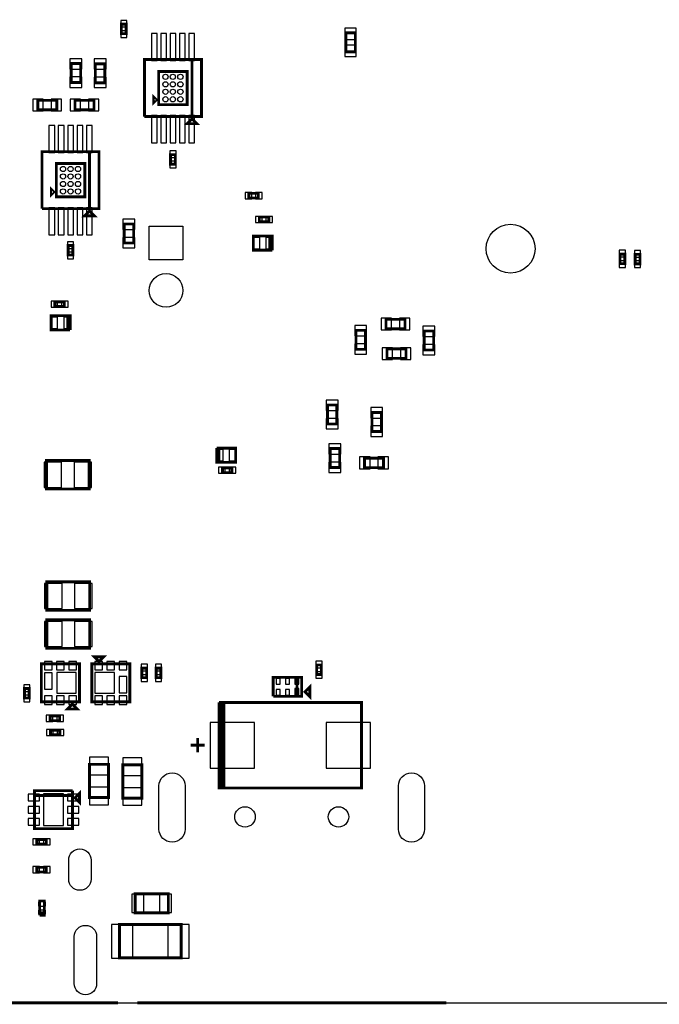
# Model space of a CAD drawing. Extents: x -394 to 5394, y -3 to 7808.
# Tile 2 of 10: x 1594 to 2941, y -3 to 2071. Entities that reach past the tile are written whole.
import ezdxf

# ---------------------------------------------------------------- set-up
doc = ezdxf.new("R2010")
doc.units = 0
for name, color, linetype in [('BG_OUTLINE', 95, 'CONTINUOUS'), ('PG_ASSEMBLY_BOTTOM', 52, 'CONTINUOUS'), ('PIN_BOTTOM', 1, 'CONTINUOUS')]:
    doc.layers.add(name, color=color, linetype=linetype)

msp = doc.modelspace()

# ---------------------------------------------------------------- linework, layer by layer
at = {"layer": 'BG_OUTLINE'}
msp.add_lwpolyline([(5000, 0), (5000, 7400), (0, 7400), (0, 0)], close=True, dxfattribs=at)
at = {"layer": 'BG_OUTLINE', "const_width": 6}
for points in [[(1300.97, 0), (1800.97, 0)], [(1842.02, 0), (2492.02, 0)]]:
    msp.add_lwpolyline(points, dxfattribs=at)
at = {"layer": 'PG_ASSEMBLY_BOTTOM', "const_width": 6}
for points in [[(1818.44, 2061.36), (1818.44, 2041.36), (1808.44, 2041.36), (1808.44, 2061.36), (1818.44, 2061.36)], [(2280.8, 2003.07), (2280.8, 2043.07), (2300.8, 2043.07), (2300.8, 2003.07), (2280.8, 2003.07)], [(1702.75, 1938.35), (1702.75, 1978.35), (1722.75, 1978.35), (1722.75, 1938.35), (1702.75, 1938.35)], [(1753.7, 1937.9), (1753.7, 1977.9), (1773.7, 1977.9), (1773.7, 1937.9), (1753.7, 1937.9)], [(1856.9, 1866.77), (1856.9, 1986.77), (1976.9, 1986.77), (1976.9, 1866.77), (1956.9, 1866.77), (1956.9, 1986.77)], [(1956.9, 1986.77), (1956.9, 1866.77), (1856.9, 1866.77)], [(1886.9, 1961.77), (1946.9, 1961.77), (1946.9, 1891.77), (1886.9, 1891.77), (1886.9, 1961.77)], [(1881.9, 1901.77), (1876.9, 1896.77), (1876.9, 1906.77), (1881.9, 1901.77)], [(1632.39, 1901), (1672.39, 1901), (1672.39, 1881), (1632.39, 1881), (1632.39, 1901)], [(1750.92, 1881), (1710.92, 1881), (1710.92, 1901), (1750.92, 1901), (1750.92, 1881)], [(1966.9, 1851.77), (1946.9, 1851.77), (1956.9, 1861.77), (1966.9, 1851.77)], [(1641.39, 1672.67), (1641.39, 1792.67), (1761.39, 1792.67), (1761.39, 1672.67), (1741.39, 1672.67), (1741.39, 1792.67)], [(1741.39, 1792.67), (1741.39, 1672.67), (1641.39, 1672.67)], [(1921.9, 1786.5), (1921.9, 1766.5), (1911.9, 1766.5), (1911.9, 1786.5), (1921.9, 1786.5)], [(1671.39, 1767.67), (1731.39, 1767.67), (1731.39, 1697.67), (1671.39, 1697.67), (1671.39, 1767.67)], [(1666.39, 1707.67), (1661.39, 1702.67), (1661.39, 1712.67), (1666.39, 1707.67)], [(2076.71, 1705.05), (2096.71, 1705.05), (2096.71, 1695.05), (2076.71, 1695.05), (2076.71, 1705.05)], [(1751.39, 1657.67), (1731.39, 1657.67), (1741.39, 1667.67), (1751.39, 1657.67)], [(1814.19, 1600.37), (1814.19, 1640.37), (1834.19, 1640.37), (1834.19, 1600.37), (1814.19, 1600.37)], [(2118.75, 1645.05), (2098.75, 1645.05), (2098.75, 1655.05), (2118.75, 1655.05), (2118.75, 1645.05)], [(2126, 1585.3), (2086, 1585.3), (2086, 1615.3), (2121, 1615.3), (2121, 1585.3)], [(2121, 1585.3), (2121, 1615.3), (2126, 1615.3), (2126, 1585.3)], [(1706.39, 1595.04), (1706.39, 1575.04), (1696.39, 1575.04), (1696.39, 1595.04), (1706.39, 1595.04)], [(2867.85, 1576.98), (2867.85, 1556.98), (2857.85, 1556.98), (2857.85, 1576.98), (2867.85, 1576.98)], [(2889.81, 1556.54), (2889.81, 1576.54), (2899.81, 1576.54), (2899.81, 1556.54), (2889.81, 1556.54)], [(1688.32, 1466.6), (1668.32, 1466.6), (1668.32, 1476.6), (1688.32, 1476.6), (1688.32, 1466.6)], [(1700.6, 1417.25), (1660.6, 1417.25), (1660.6, 1447.25), (1695.6, 1447.25), (1695.6, 1417.25)], [(1695.6, 1417.25), (1695.6, 1447.25), (1700.6, 1447.25), (1700.6, 1417.25)], [(2365.47, 1439.7), (2405.47, 1439.7), (2405.47, 1419.7), (2365.47, 1419.7), (2365.47, 1439.7)], [(2322.1, 1416.36), (2322.1, 1376.36), (2302.1, 1376.36), (2302.1, 1416.36), (2322.1, 1416.36)], [(2465.65, 1415.14), (2465.65, 1375.14), (2445.65, 1375.14), (2445.65, 1415.14), (2465.65, 1415.14)], [(2367.55, 1377.45), (2407.55, 1377.45), (2407.55, 1357.45), (2367.55, 1357.45), (2367.55, 1377.45)], [(2262.07, 1259.36), (2262.07, 1219.36), (2242.07, 1219.36), (2242.07, 1259.36), (2262.07, 1259.36)], [(2335.76, 1203.47), (2335.76, 1243.47), (2355.76, 1243.47), (2355.76, 1203.47), (2335.76, 1203.47)], [(2008.83, 1168.46), (2048.83, 1168.46), (2048.83, 1138.46), (2013.83, 1138.46), (2013.83, 1168.46)], [(2013.83, 1168.46), (2013.83, 1138.46), (2008.83, 1138.46), (2008.83, 1168.46)], [(2247.7, 1127.42), (2247.7, 1167.42), (2267.7, 1167.42), (2267.7, 1127.42), (2247.7, 1127.42)], [(1650.73, 1142.28), (1740.73, 1142.28), (1740.73, 1082.28), (1650.73, 1082.28), (1650.73, 1142.28)], [(2360.07, 1127.4), (2320.07, 1127.4), (2320.07, 1147.4), (2360.07, 1147.4), (2360.07, 1127.4)], [(2021.06, 1126.87), (2041.06, 1126.87), (2041.06, 1116.87), (2021.06, 1116.87), (2021.06, 1126.87)], [(1651.62, 886.81), (1741.62, 886.81), (1741.62, 826.81), (1651.62, 826.81), (1651.62, 886.81)], [(1651.62, 806.81), (1741.62, 806.81), (1741.62, 746.81), (1651.62, 746.81), (1651.62, 806.81)], [(1761.1, 719.02), (1751.1, 729.02), (1771.1, 729.02), (1761.1, 719.02)], [(1720.1, 634.02), (1640.1, 634.02), (1640.1, 714.02), (1720.1, 714.02), (1720.1, 634.02)], [(1746.1, 714.02), (1826.1, 714.02), (1826.1, 634.02), (1746.1, 634.02), (1746.1, 714.02)], [(1851.57, 685.04), (1851.57, 705.04), (1861.57, 705.04), (1861.57, 685.04), (1851.57, 685.04)], [(1881.57, 685.04), (1881.57, 705.04), (1891.57, 705.04), (1891.57, 685.04), (1881.57, 685.04)], [(2229.33, 711.57), (2229.33, 691.57), (2219.33, 691.57), (2219.33, 711.57), (2229.33, 711.57)], [(2127.95, 645.7), (2127.95, 685.7), (2187.95, 685.7), (2187.95, 645.7), (2177.95, 645.7), (2177.95, 685.7)], [(2177.95, 685.7), (2177.95, 645.7), (2127.95, 645.7)], [(1614.43, 662.1), (1614.43, 642.1), (1604.43, 642.1), (1604.43, 662.1), (1614.43, 662.1)], [(2195.01, 655.01), (2205.01, 665.01), (2205.01, 645.01), (2195.01, 655.01)], [(1705.1, 629.02), (1715.1, 619.02), (1695.1, 619.02), (1705.1, 629.02)], [(2018.91, 452.65), (2023.91, 452.65), (2023.91, 632.65), (2018.91, 632.65), (2018.91, 452.65), (2013.91, 452.65), (2013.91, 632.65)], [(2013.91, 632.65), (2313.91, 632.65), (2313.91, 452.65), (2018.91, 452.65)], [(1678.48, 594.48), (1658.48, 594.48), (1658.48, 604.48), (1678.48, 604.48), (1678.48, 594.48)], [(1679.05, 564.48), (1659.05, 564.48), (1659.05, 574.48), (1679.05, 574.48), (1679.05, 564.48)], [(1968.91, 527.65), (1968.91, 557.65)], [(1953.91, 542.65), (1983.91, 542.65)], [(1781.36, 502.4), (1781.36, 432.4), (1741.36, 432.4), (1741.36, 502.4), (1781.36, 502.4)], [(1851.48, 501.25), (1851.48, 431.25), (1811.48, 431.25), (1811.48, 501.25), (1851.48, 501.25)], [(1625.6, 436.87), (1705.6, 436.87), (1705.6, 446.87)], [(1705.6, 446.87), (1625.6, 446.87), (1625.6, 366.87), (1705.6, 366.87), (1705.6, 436.87), (1625.6, 436.87)], [(1710.6, 431.87), (1720.6, 441.87), (1720.6, 421.87), (1710.6, 431.87)], [(1630.41, 344.15), (1650.41, 344.15), (1650.41, 334.15), (1630.41, 334.15), (1630.41, 344.15)], [(1630.31, 285.5), (1650.31, 285.5), (1650.31, 275.5), (1630.31, 275.5), (1630.31, 285.5)], [(1907.28, 189.57), (1837.28, 189.57), (1837.28, 229.57), (1907.28, 229.57), (1907.28, 189.57)], [(1636.41, 184.7), (1636.41, 214.7), (1646.41, 214.7), (1646.41, 189.7), (1636.41, 189.7)], [(1636.41, 189.7), (1646.41, 189.7), (1646.41, 184.7), (1636.41, 184.7)], [(1934.39, 94.91), (1804.39, 94.91), (1804.39, 164.91), (1934.39, 164.91), (1934.39, 94.91)]]:
    msp.add_lwpolyline(points, dxfattribs=at)
at = {"layer": 'PIN_BOTTOM'}
for points in [[(1819.94, 2069.38), (1806.94, 2069.38), (1806.94, 2055.38), (1819.94, 2055.38)], [(2278.8, 2029.18), (2302.8, 2029.18), (2302.8, 2053.18), (2278.8, 2053.18)], [(1819.94, 2047.34), (1806.94, 2047.34), (1806.94, 2033.34), (1819.94, 2033.34)], [(1871.53, 1984.88), (1883.53, 1984.88), (1883.53, 2041.88), (1871.53, 2041.88)], [(1891.22, 1984.88), (1903.22, 1984.88), (1903.22, 2041.88), (1891.22, 2041.88)], [(1910.9, 1984.88), (1922.9, 1984.88), (1922.9, 2041.88), (1910.9, 2041.88)], [(1930.58, 1984.88), (1942.58, 1984.88), (1942.58, 2041.88), (1930.58, 2041.88)], [(1950.27, 1984.88), (1962.27, 1984.88), (1962.27, 2041.88), (1950.27, 2041.88)], [(2278.8, 1992.96), (2302.8, 1992.96), (2302.8, 2016.96), (2278.8, 2016.96)], [(1700.25, 1966.64), (1725.25, 1966.64), (1725.25, 1988.64), (1700.25, 1988.64)], [(1751.2, 1966.19), (1776.2, 1966.19), (1776.2, 1988.19), (1751.2, 1988.19)], [(1700.25, 1928.06), (1725.25, 1928.06), (1725.25, 1950.06), (1700.25, 1950.06)], [(1751.2, 1927.61), (1776.2, 1927.61), (1776.2, 1949.61), (1751.2, 1949.61)], [(1622.1, 1903.5), (1622.1, 1878.5), (1644.1, 1878.5), (1644.1, 1903.5)], [(1660.68, 1903.5), (1660.68, 1878.5), (1682.68, 1878.5), (1682.68, 1903.5)], [(1722.63, 1878.5), (1722.63, 1903.5), (1700.63, 1903.5), (1700.63, 1878.5)], [(1761.21, 1878.5), (1761.21, 1903.5), (1739.21, 1903.5), (1739.21, 1878.5)], [(1871.53, 1811.66), (1883.53, 1811.66), (1883.53, 1868.66), (1871.53, 1868.66)], [(1891.22, 1811.66), (1903.22, 1811.66), (1903.22, 1868.66), (1891.22, 1868.66)], [(1910.9, 1811.66), (1922.9, 1811.66), (1922.9, 1868.66), (1910.9, 1868.66)], [(1930.58, 1811.66), (1942.58, 1811.66), (1942.58, 1868.66), (1930.58, 1868.66)], [(1950.27, 1811.66), (1962.27, 1811.66), (1962.27, 1868.66), (1950.27, 1868.66)], [(1656.02, 1790.78), (1668.02, 1790.78), (1668.02, 1847.78), (1656.02, 1847.78)], [(1675.71, 1790.78), (1687.71, 1790.78), (1687.71, 1847.78), (1675.71, 1847.78)], [(1695.39, 1790.78), (1707.39, 1790.78), (1707.39, 1847.78), (1695.39, 1847.78)], [(1715.07, 1790.78), (1727.07, 1790.78), (1727.07, 1847.78), (1715.07, 1847.78)], [(1734.76, 1790.78), (1746.76, 1790.78), (1746.76, 1847.78), (1734.76, 1847.78)], [(1923.4, 1794.52), (1910.4, 1794.52), (1910.4, 1780.52), (1923.4, 1780.52)], [(1923.4, 1772.48), (1910.4, 1772.48), (1910.4, 1758.48), (1923.4, 1758.48)], [(2068.69, 1706.55), (2068.69, 1693.55), (2082.69, 1693.55), (2082.69, 1706.55)], [(2090.73, 1706.55), (2090.73, 1693.55), (2104.73, 1693.55), (2104.73, 1706.55)], [(1656.02, 1617.56), (1668.02, 1617.56), (1668.02, 1674.56), (1656.02, 1674.56)], [(1675.71, 1617.56), (1687.71, 1617.56), (1687.71, 1674.56), (1675.71, 1674.56)], [(1695.39, 1617.56), (1707.39, 1617.56), (1707.39, 1674.56), (1695.39, 1674.56)], [(1715.07, 1617.56), (1727.07, 1617.56), (1727.07, 1674.56), (1715.07, 1674.56)], [(1734.76, 1617.56), (1746.76, 1617.56), (1746.76, 1674.56), (1734.76, 1674.56)], [(1811.69, 1628.66), (1836.69, 1628.66), (1836.69, 1650.66), (1811.69, 1650.66)], [(2104.73, 1643.55), (2104.73, 1656.55), (2090.73, 1656.55), (2090.73, 1643.55)], [(2126.77, 1643.55), (2126.77, 1656.55), (2112.77, 1656.55), (2112.77, 1643.55)], [(1937.95, 1565), (1866.95, 1565), (1866.95, 1636), (1937.95, 1636)], [(1707.89, 1603.06), (1694.89, 1603.06), (1694.89, 1589.06), (1707.89, 1589.06)], [(1811.69, 1590.08), (1836.69, 1590.08), (1836.69, 1612.08), (1811.69, 1612.08)], [(2099.61, 1588.3), (2099.61, 1612.3), (2085.61, 1612.3), (2085.61, 1588.3)], [(2126.39, 1588.3), (2126.39, 1612.3), (2112.39, 1612.3), (2112.39, 1588.3)], [(1707.89, 1581.02), (1694.89, 1581.02), (1694.89, 1567.02), (1707.89, 1567.02)], [(2869.35, 1585), (2856.35, 1585), (2856.35, 1571), (2869.35, 1571)], [(2888.31, 1570.56), (2901.31, 1570.56), (2901.31, 1584.56), (2888.31, 1584.56)], [(2869.35, 1562.96), (2856.35, 1562.96), (2856.35, 1548.96), (2869.35, 1548.96)], [(2888.31, 1548.52), (2901.31, 1548.52), (2901.31, 1562.52), (2888.31, 1562.52)], [(1674.3, 1465.1), (1674.3, 1478.1), (1660.3, 1478.1), (1660.3, 1465.1)], [(1696.34, 1465.1), (1696.34, 1478.1), (1682.34, 1478.1), (1682.34, 1465.1)], [(1674.21, 1420.25), (1674.21, 1444.25), (1660.21, 1444.25), (1660.21, 1420.25)], [(1700.99, 1420.25), (1700.99, 1444.25), (1686.99, 1444.25), (1686.99, 1420.25)], [(2355.18, 1442.2), (2355.18, 1417.2), (2377.18, 1417.2), (2377.18, 1442.2)], [(2393.76, 1442.2), (2393.76, 1417.2), (2415.76, 1417.2), (2415.76, 1442.2)], [(2324.6, 1426.65), (2299.6, 1426.65), (2299.6, 1404.65), (2324.6, 1404.65)], [(2468.15, 1425.43), (2443.15, 1425.43), (2443.15, 1403.43), (2468.15, 1403.43)], [(2324.6, 1388.07), (2299.6, 1388.07), (2299.6, 1366.07), (2324.6, 1366.07)], [(2357.26, 1379.95), (2357.26, 1354.95), (2379.26, 1354.95), (2379.26, 1379.95)], [(2395.84, 1379.95), (2395.84, 1354.95), (2417.84, 1354.95), (2417.84, 1379.95)], [(2468.15, 1386.85), (2443.15, 1386.85), (2443.15, 1364.85), (2468.15, 1364.85)], [(2264.57, 1269.65), (2239.57, 1269.65), (2239.57, 1247.65), (2264.57, 1247.65)], [(2333.26, 1231.76), (2358.26, 1231.76), (2358.26, 1253.76), (2333.26, 1253.76)], [(2264.57, 1231.07), (2239.57, 1231.07), (2239.57, 1209.07), (2264.57, 1209.07)], [(2333.26, 1193.18), (2358.26, 1193.18), (2358.26, 1215.18), (2333.26, 1215.18)], [(2008.44, 1165.46), (2008.44, 1141.46), (2022.44, 1141.46), (2022.44, 1165.46)], [(2035.22, 1165.46), (2035.22, 1141.46), (2049.22, 1141.46), (2049.22, 1165.46)], [(2245.2, 1155.71), (2270.2, 1155.71), (2270.2, 1177.71), (2245.2, 1177.71)], [(2331.78, 1124.9), (2331.78, 1149.9), (2309.78, 1149.9), (2309.78, 1124.9)], [(2370.36, 1124.9), (2370.36, 1149.9), (2348.36, 1149.9), (2348.36, 1124.9)], [(1645.73, 1138.78), (1645.73, 1085.78), (1682.73, 1085.78), (1682.73, 1138.78)], [(1708.73, 1138.78), (1708.73, 1085.78), (1745.73, 1085.78), (1745.73, 1138.78)], [(2013.04, 1128.37), (2013.04, 1115.37), (2027.04, 1115.37), (2027.04, 1128.37)], [(2035.08, 1128.37), (2035.08, 1115.37), (2049.08, 1115.37), (2049.08, 1128.37)], [(2245.2, 1117.13), (2270.2, 1117.13), (2270.2, 1139.13), (2245.2, 1139.13)], [(1646.62, 883.31), (1646.62, 830.31), (1683.62, 830.31), (1683.62, 883.31)], [(1709.62, 883.31), (1709.62, 830.31), (1746.62, 830.31), (1746.62, 883.31)], [(1646.62, 803.31), (1646.62, 750.31), (1683.62, 750.31), (1683.62, 803.31)], [(1709.62, 803.31), (1709.62, 750.31), (1746.62, 750.31), (1746.62, 803.31)], [(1662.51, 701.34), (1662.51, 719.34), (1646.51, 719.34), (1646.51, 701.34)], [(1688.1, 701.34), (1688.1, 719.34), (1672.1, 719.34), (1672.1, 701.34)], [(1713.69, 701.34), (1713.69, 719.34), (1697.69, 719.34), (1697.69, 701.34)], [(1752.51, 719.34), (1752.51, 701.34), (1768.51, 701.34), (1768.51, 719.34)], [(1778.1, 719.34), (1778.1, 701.34), (1794.1, 701.34), (1794.1, 719.34)], [(1803.69, 719.34), (1803.69, 701.34), (1819.69, 701.34), (1819.69, 719.34)], [(1850.07, 699.06), (1863.07, 699.06), (1863.07, 713.06), (1850.07, 713.06)], [(1880.07, 699.06), (1893.07, 699.06), (1893.07, 713.06), (1880.07, 713.06)], [(2230.83, 719.59), (2217.83, 719.59), (2217.83, 705.59), (2230.83, 705.59)], [(1662.51, 660.8), (1662.51, 694.8), (1646.51, 694.8), (1646.51, 660.8)], [(1713.4, 652.52), (1713.4, 695.52), (1672.4, 695.52), (1672.4, 652.52)], [(1752.8, 695.52), (1752.8, 652.52), (1793.8, 652.52), (1793.8, 695.52)], [(1803.69, 687.24), (1803.69, 653.24), (1819.69, 653.24), (1819.69, 687.24)], [(1850.07, 677.02), (1863.07, 677.02), (1863.07, 691.02), (1850.07, 691.02)], [(1880.07, 677.02), (1893.07, 677.02), (1893.07, 691.02), (1880.07, 691.02)], [(2230.83, 697.55), (2217.83, 697.55), (2217.83, 683.55), (2230.83, 683.55)], [(1615.93, 670.12), (1602.93, 670.12), (1602.93, 656.12), (1615.93, 656.12)], [(2134.27, 671.51), (2142.27, 671.51), (2142.27, 683.51), (2134.27, 683.51)], [(2153.95, 671.51), (2161.95, 671.51), (2161.95, 683.51), (2153.95, 683.51)], [(2173.63, 671.51), (2181.63, 671.51), (2181.63, 683.51), (2173.63, 683.51)], [(1615.93, 648.08), (1602.93, 648.08), (1602.93, 634.08), (1615.93, 634.08)], [(1662.51, 628.7), (1662.51, 646.7), (1646.51, 646.7), (1646.51, 628.7)], [(1688.1, 628.7), (1688.1, 646.7), (1672.1, 646.7), (1672.1, 628.7)], [(1713.69, 628.7), (1713.69, 646.7), (1697.69, 646.7), (1697.69, 628.7)], [(1752.51, 646.7), (1752.51, 628.7), (1768.51, 628.7), (1768.51, 646.7)], [(1778.1, 646.7), (1778.1, 628.7), (1794.1, 628.7), (1794.1, 646.7)], [(1803.69, 646.7), (1803.69, 628.7), (1819.69, 628.7), (1819.69, 646.7)], [(2134.27, 647.89), (2142.27, 647.89), (2142.27, 659.89), (2134.27, 659.89)], [(2153.95, 647.89), (2161.95, 647.89), (2161.95, 659.89), (2153.95, 659.89)], [(2173.63, 647.87), (2181.63, 647.87), (2181.63, 661.87), (2173.63, 661.87)], [(1664.46, 592.98), (1664.46, 605.98), (1650.46, 605.98), (1650.46, 592.98)], [(1686.5, 592.98), (1686.5, 605.98), (1672.5, 605.98), (1672.5, 592.98)], [(1995.36, 590.65), (1995.36, 494.65), (2088.36, 494.65), (2088.36, 590.65)], [(2239.46, 590.65), (2239.46, 494.65), (2332.46, 494.65), (2332.46, 590.65)], [(1665.03, 562.98), (1665.03, 575.98), (1651.03, 575.98), (1651.03, 562.98)], [(1687.07, 562.98), (1687.07, 575.98), (1673.07, 575.98), (1673.07, 562.98)], [(1781.36, 517.4), (1741.36, 517.4), (1741.36, 480.4), (1781.36, 480.4)], [(1851.48, 516.25), (1811.48, 516.25), (1811.48, 479.25), (1851.48, 479.25)], [(1636.26, 425.46), (1636.26, 439.46), (1612.26, 439.46), (1612.26, 425.46)], [(1686.6, 373.37), (1686.6, 440.37), (1644.6, 440.37), (1644.6, 373.37)], [(1718.94, 425.46), (1718.94, 439.46), (1694.94, 439.46), (1694.94, 425.46)], [(1781.36, 454.4), (1741.36, 454.4), (1741.36, 417.4), (1781.36, 417.4)], [(1851.48, 453.25), (1811.48, 453.25), (1811.48, 416.25), (1851.48, 416.25)], [(1636.26, 399.87), (1636.26, 413.87), (1612.26, 413.87), (1612.26, 399.87)], [(1718.94, 399.87), (1718.94, 413.87), (1694.94, 413.87), (1694.94, 399.87)], [(1636.26, 374.28), (1636.26, 388.28), (1612.26, 388.28), (1612.26, 374.28)], [(1718.94, 374.28), (1718.94, 388.28), (1694.94, 388.28), (1694.94, 374.28)], [(1622.39, 345.65), (1622.39, 332.65), (1636.39, 332.65), (1636.39, 345.65)], [(1644.43, 345.65), (1644.43, 332.65), (1658.43, 332.65), (1658.43, 345.65)], [(1622.29, 287), (1622.29, 274), (1636.29, 274), (1636.29, 287)], [(1644.33, 287), (1644.33, 274), (1658.33, 274), (1658.33, 287)], [(1855.65, 190.07), (1855.65, 229.07), (1830.65, 229.07), (1830.65, 190.07)], [(1913.91, 190.07), (1913.91, 229.07), (1888.91, 229.07), (1888.91, 190.07)], [(1633.91, 203.86), (1648.91, 203.86), (1648.91, 212.86), (1633.91, 212.86)], [(1633.91, 186.54), (1648.91, 186.54), (1648.91, 195.54), (1633.91, 195.54)], [(1832.83, 94.41), (1832.83, 165.41), (1787.83, 165.41), (1787.83, 94.41)], [(1950.95, 94.41), (1950.95, 165.41), (1905.95, 165.41), (1905.95, 94.41)]]:
    msp.add_lwpolyline(points, close=True, dxfattribs=at)
for points in [[(1942.55, 456.92), (1942.55, 365.92, -1), (1887.55, 365.92), (1887.55, 456.92, -1)], [(2446.49, 456.92), (2446.49, 365.92, -1), (2391.49, 365.92), (2391.49, 456.92, -1)], [(1744.55, 300.7), (1744.55, 260.7, -1), (1697.55, 260.7), (1697.55, 300.7, -1)], [(1756.36, 139.68), (1756.36, 40.68, -1), (1709.36, 40.68), (1709.36, 139.68, -1)]]:
    msp.add_lwpolyline(points, format="xyb", close=True, dxfattribs=at)
for centre, radius in [((1901.15, 1950.39), 5.5), ((1916.9, 1950.39), 5.5), ((1932.65, 1950.39), 5.5), ((1901.15, 1934.64), 5.5), ((1916.9, 1934.64), 5.5), ((1932.65, 1934.64), 5.5), ((1901.15, 1918.9), 5.5), ((1901.15, 1903.15), 5.5), ((1916.9, 1918.9), 5.5), ((1916.9, 1903.15), 5.5), ((1932.65, 1918.9), 5.5), ((1932.65, 1903.15), 5.5), ((1685.64, 1756.29), 5.5), ((1685.64, 1740.54), 5.5), ((1701.39, 1756.29), 5.5), ((1701.39, 1740.54), 5.5), ((1717.14, 1756.29), 5.5), ((1717.14, 1740.54), 5.5), ((1685.64, 1724.8), 5.5), ((1701.39, 1724.8), 5.5), ((1717.14, 1724.8), 5.5), ((1685.64, 1709.05), 5.5), ((1701.39, 1709.05), 5.5), ((1717.14, 1709.05), 5.5), ((2627.55, 1588.47), 51.5), ((1902.45, 1500.5), 35.5), ((2068.6, 391.73), 21.5), ((2265.44, 391.73), 21.5)]:
    msp.add_circle(centre, radius, dxfattribs=at)

doc.saveas('drawing.dxf')
